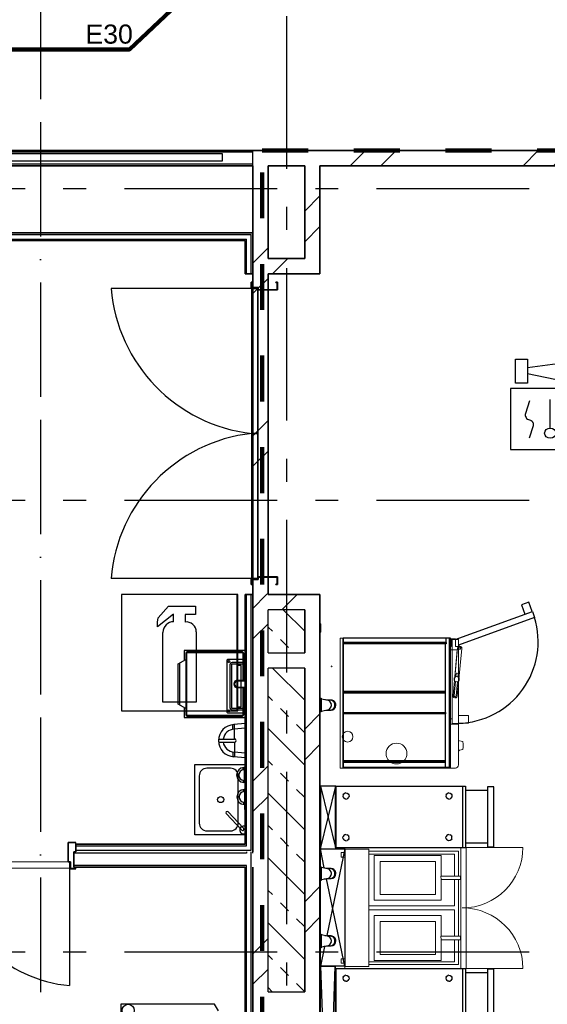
# Model space of a CAD drawing. Header units: millimetres. Extents: x -285236 to 84130, y -470 to 79511.
# Tile 94 of 192: x 4882 to 8336, y 43439 to 49890. Entities that reach past the tile are written whole.
import ezdxf
from ezdxf.enums import TextEntityAlignment as Align

# ---------------------------------------------------------------- set-up
doc = ezdxf.new("R2010")
doc.units = ezdxf.units.MM
for name, pattern in [('Dash 3mm', [600, 300, -300]), ('NLRS_stramien', [1650, 1000, -250, 150, -250]), ('SW_doorsnedelijn', [1950, 750, -150, 0, -150, 750, -150])]:
    doc.linetypes.add(name, pattern=pattern)
doc.layers.add('2D APPARATUUR', color=250, linetype='Continuous', lineweight=9)
doc.layers.add('EL6511--', color=3, linetype='Continuous')
doc.layers.add('XREF', color=254, linetype='Continuous')
doc.styles.add('STABICAD-018', font='ISOCP.SHX', dxfattribs={"height": 180})
doc.styles.get("Standard").update_dxf_attribs({"font": 'arial.ttf'})
pattern_1 = [(45, (-29374, 17038.6), (-565.685, 565.685), []), (45, (-29174, 17038.6), (-565.685, 565.685), [])]

# ---------------------------------------------------------------- blocks, each defined once
blk = doc.blocks.new('16_10_25_dwg_2d_Plan_QF_RATIONAL_8061003-LX - 8061003-LX-10976-Ref_ Level-17660-3D View 1-1948161-Begane grond - BRANDVEILIGHEID - Bereik brandslanghaspels')
at = {"layer": '2D APPARATUUR'}
for p, q in [((549.6, 24.1), (357, 5.9)), ((526, 14.1), (544.6, 15.9)), ((546, 3.5), (527.2, 1.7)), ((576.3, 18.9), (669.4, 27.7)), ((670.5, 15.2), (577.2, 6.4))]:
    blk.add_line(p, q, dxfattribs=at)
at = {"layer": '2D APPARATUUR', "flags": 128}
blk.add_lwpolyline([(569.8, 26), (668.6, 35.4), (369.4, 7.1), (369.4, 58.8), (347.4, 58.8), (347.4, 46.8), (296, 46.8), (296, 18.2), (347.4, 18.2), (347.4, 0.8), (347.4, 18.2), (296, 18.2), (296, 46.8), (347.4, 46.8), (347.4, 58.8), (369.4, 58.8), (369.4, 7.1)], dxfattribs=at)
for points in [[(671.3, 7.5), (359.6, -21.9)], [(364.9, -4.2), (364.9, -11.8), (358.4, -15.5), (351.9, -11.8), (351.9, -4.2), (358.4, -0.5)]]:
    blk.add_lwpolyline(points, close=True, dxfattribs=at)
at = {"layer": '2D APPARATUUR'}
blk.add_circle((561, 11.5), 17, dxfattribs=at)
for centre, radius, start, end in [((358.3, -8), 14, 95.4, 275.4), ((358.3, -8), 14, 141.2292, 275.4), ((526.6, 7.9), 6.25, 95.4, 275.4), ((670, 21.4), 14, 275.4, 95.4), ((670, 21.4), 14, 275.4, 95.4), ((670, 21.4), 6.25, 275.23453, 95.56547)]:
    blk.add_arc(centre, radius, start, end, dxfattribs=at)
blk = doc.blocks.new('16_10_25_dwg_RATIONAL 6 RECHTS 2D-1948162-Begane grond - BRANDVEILIGHEID - Bereik brandslanghaspels')
at = {"layer": '2D APPARATUUR'}
for p, q in [((322.8, -735), (322.8, -715)), ((811.8, -735), (811.8, -715))]:
    blk.add_line(p, q, dxfattribs=at)
at = {"layer": '2D APPARATUUR', "flags": 128}
for points in [[(0, -755), (0, 0), (850, 0), (850, -715), (0, -715)], [(287, -715), (287, -775), (20, -775)], [(112.8, -775.5), (112.8, -776.9), (116.5, -782.3), (120.8, -803.1)], [(181.2, -775.5), (181.2, -776.9), (177.5, -782.3), (173.1, -803.2)], [(294.3, -775), (294.3, -842), (344.3, -842), (344.3, -775)]]:
    blk.add_lwpolyline(points, dxfattribs=at)
blk.add_lwpolyline([(841.8, -775), (841.8, -735), (292.8, -735), (292.8, -775)], close=True, dxfattribs=at)
at = {"layer": '2D APPARATUUR'}
for centre, radius in [((205.5, -49.8), 35), ((94.9, -370), 68.3)]:
    blk.add_circle(centre, radius, dxfattribs=at)
for centre, radius, start, end in [((20, -755), 20, 180, 270), ((122.9, -802.9), 2.04, 187, 263.90581), ((147, -576.9), 229.3, 263.90581, 276.10262), ((171.1, -802.9), 2, 276.10262, 353)]:
    blk.add_arc(centre, radius, start, end, dxfattribs=at)
at = {"layer": 'XREF', "linetype": 'Continuous', "flags": 128}
for points in [[(842, -753.9), (1025.9, -1258.9), (986.5, -1273.2), (805.1, -775)], [(1025.5, -1257.7), (1086.6, -1235.5), (1069.5, -1188.5), (1008.3, -1210.8)]]:
    blk.add_lwpolyline(points, dxfattribs=at)
at = {"layer": 'XREF', "linetype": 'Continuous'}
blk.add_arc((828.7, -761), 536, 181.4967, 287.12331, dxfattribs=at)
at = {"extrusion": (0, 0, -1), "zscale": -1}
blk.add_blockref('16_10_25_dwg_2d_Plan_QF_RATIONAL_8061003-LX - 8061003-LX-10976-Ref_ Level-17660-3D View 1-1948161-Begane grond - BRANDVEILIGHEID - Bereik brandslanghaspels', (-1142.8, -775), dxfattribs=at)
blk = doc.blocks.new('16_10_25_dwg_RATIONAL ONDERSTEL 2D-1948070-Begane grond - BRANDVEILIGHEID - Bereik brandslanghaspels')
at = {"layer": 'XREF', "linetype": 'Continuous', "flags": 128}
for points in [[(0, -670.3), (35, -670.3), (35, 0.4), (0, 0.4)], [(0, 0), (850, 0), (850, -700.3), (0, -700.3)], [(35, -670.3), (43.3, -670.3), (43.3, 0.9), (35, 0.9)], [(43.3, -670.3), (820, -670.3), (820, 0), (43.3, 0)], [(351.7, -670.3), (351.7, 0), (360, 0), (360, -670.3), (490, -670.3), (490, 0), (360, 0), (360, -670.3)], [(490, -670.3), (498.3, -670.3), (498.3, 0), (490, 0)], [(811.7, -673.1), (811.7, 0), (820, 0), (820, -673.1), (847.1, -673.1), (847.1, 0), (820, 0), (820, -673.1)]]:
    blk.add_lwpolyline(points, close=True, dxfattribs=at)
blk = doc.blocks.new('16_10_25_dwg_HENNY PENNY EEG242-1948064-Begane grond - BRANDVEILIGHEID - Bereik brandslanghaspels')
at = {"layer": '2D APPARATUUR', "color": 9}
for p, q in [((31.26, 31.25), (46.89, 31.25)), ((30.26, 22.91), (30.26, 8.33)), ((31.26, 0), (46.89, 0))]:
    blk.add_line(p, q, dxfattribs=at)
at = {"layer": '2D APPARATUUR', "color": 9, "flags": 128}
for points in [[(1.01, 30.75), (1.01, 31.25), (30.85, 31.25), (30.85, 0)], [(1.01, 0.5), (1.01, 30.75), (7.16, 30.75), (7.16, 0.5), (1.01, 0.5), (1.01, 0), (30.85, 0), (32.25, 0)], [(32.25, 0), (32.25, 31.25), (30.85, 31.25)], [(7.16, 30.25), (30.26, 30.25), (30.26, 23.83)], [(7.16, 29.5), (29.26, 29.5), (29.26, 23.83)], [(25.72, 23.83), (30.79, 23.83), (30.79, 22.91), (25.84, 22.91), (25.84, 17.61), (8.55, 17.61), (8.55, 29.14), (25.84, 29.14), (25.84, 23.83), (25.72, 22.91)], [(29.26, 22.91), (29.26, 16.12), (7.16, 16.12)], [(7.16, 15.12), (29.26, 15.12), (29.26, 8.33)], [(25.72, 8.33), (30.79, 8.33), (30.79, 7.41), (25.84, 7.41), (25.84, 2.11), (8.55, 2.11), (8.55, 13.64), (25.84, 13.64), (25.84, 8.33), (25.72, 7.41)], [(30.26, 7.41), (30.26, 1), (7.16, 1)], [(29.26, 7.41), (29.26, 1.75), (7.16, 1.75)]]:
    blk.add_lwpolyline(points, dxfattribs=at)
for points in [[(0, 29.91), (0, 28.74), (1.01, 28.74), (1.01, 29.91)], [(24.34, 19.11), (10.05, 19.11), (10.05, 27.64), (24.34, 27.64)], [(24.34, 3.61), (10.05, 3.61), (10.05, 12.14), (24.34, 12.14)], [(0, 2.51), (0, 1.34), (1.01, 1.34), (1.01, 2.51)]]:
    blk.add_lwpolyline(points, close=True, dxfattribs=at)
at = {"layer": '2D APPARATUUR', "color": 9}
for centre, start, end in [((31.26, 31.25), 270, 0), ((31.26, 0), 360, 90)]:
    blk.add_arc(centre, 15.63, start, end, dxfattribs=at)
blk = doc.blocks.new('VB655IS2')
at = {"color": 0, "linetype": 'Continuous'}
blk.add_lwpolyline([(-1.667, 2.333), (-1.667, 3.909), (-0.89, 3.909), (-0.89, 2.333)], close=True, dxfattribs=at)
blk.add_lwpolyline([(-0.89, 3.371), (2.061, 3.756), (1.543, 2.449), (-0.89, 2.948)], dxfattribs=at)
blk = doc.blocks.new('*U140')
at = {"color": 0, "linetype": 'Continuous'}
for p, q in [((-2, 2), (-2, -2)), ((2, 2), (-2, 2)), ((2, -2), (2, 2)), ((0.605, -0.604), (0.605, 1.267)), ((-2, -2), (2, -2))]:
    blk.add_line(p, q, dxfattribs=at)
blk.add_lwpolyline([(-0.748, 1.188), (-1.011, 0.35, 0.457698), (-0.759, -0.056, -0.462378), (-0.514, -0.46), (-0.78, -1.266)], format="xyb", dxfattribs=at)
blk.add_ellipse((0.605, -0.933), major_axis=(0.367, 0), ratio=0.909091, dxfattribs=at)
at = {"color": 0, "linetype": 'Continuous', "lineweight": 100}
blk.add_blockref('VB655IS2', (0, 0), dxfattribs=at)
at = {"color": 0, "linetype": 'Continuous', "style": 'STABICAD-018'}
for tag, p in [('CODING1', (0.435, 11.731)), ('CODING2', (0.709, 9.271)), ('ARTICLECODE', (2.213, 7.029)), ('FIREPROTECTION_PANEL', (2.213, 4.719)), ('FIREPROTECTION_ZONE', (1.704, 2.423)), ('FIREPROTECTION_HARDWARENUMBER', (13.458, 0.267))]:
    blk.add_attdef(tag, text='', height=1.8, dxfattribs=at).set_placement(p, align=Align.MIDDLE)
blk.add_attdef('TEXT1', (3.529, -3.381), '', height=1.8, dxfattribs=at)

msp = doc.modelspace()

# ---------------------------------------------------------------- hatches: boundary and pattern name
at = {"layer": 'XREF', "lineweight": 9}
h = msp.add_hatch(dxfattribs=at)
h.set_pattern_fill('FP_6', color=256, angle=45, style=0, pattern_type=2)
h.set_pattern_definition(pattern_1)
h.paths.add_polyline_path([(6407.8696, 46123.1539), (6507.8696, 46123.1539), (6507.8696, 49032.6047), (6407.8696, 49032.6047), (6407.8696, 46440.0644)])
h = msp.add_hatch(dxfattribs=at)
h.set_pattern_fill('FP_6', color=256, angle=45, style=0, pattern_type=2)
h.set_pattern_definition(pattern_1)
h.paths.add_polyline_path([(6507.8696, 48932.6047), (19327.7654, 48932.6047), (19327.7654, 49032.6047), (6507.8696, 49032.6047)])
h = msp.add_hatch(dxfattribs=at)
h.set_pattern_fill('FP_6', color=256, angle=45, style=0, pattern_type=2)
h.set_pattern_definition([(45, (-29374, 17038.6), (-565.685, 565.685), []), (45, (-29174, 17038.6), (-565.685, 565.685), [])])
h.paths.add_polyline_path([(6847.8696, 48324.1539), (6847.8696, 48932.6047), (6747.8696, 48932.6047), (6747.8696, 48324.1539)])
h = msp.add_hatch(dxfattribs=at)
h.set_pattern_fill('FP_7', color=256, angle=45, style=0, pattern_type=2)
h.set_pattern_definition(pattern_1)
h.paths.add_polyline_path([(6747.8696, 48224.1539), (6847.8696, 48224.1539), (6847.8696, 48324.1539), (6507.8696, 48324.1539), (6507.8696, 48224.1539), (6557.8748, 48224.1539)])
at = {"layer": 'XREF'}
msp.add_hatch(color=256, dxfattribs=at).paths.add_polyline_path([(6310.4939, 45360.5795), (6310.4939, 46123.1539), (6304.1029, 46122.088), (6304.1029, 45360.5795)])
at = {"layer": 'XREF', "lineweight": 9}
h = msp.add_hatch(dxfattribs=at)
h.set_pattern_fill('FP_6', color=256, angle=45, style=0, pattern_type=2)
h.set_pattern_definition(pattern_1)
h.paths.add_polyline_path([(6507.8696, 36472.6047), (6507.8696, 36522.6047), (6407.8696, 36522.6047), (6407.8696, 36472.6047), (6474.3696, 36472.6047)])
h.paths.add_polyline_path([(6507.8696, 38477.6047), (6507.8696, 46123.1539), (6407.8696, 46123.1539), (6407.8873, 38477.6047)])
h = msp.add_hatch(dxfattribs=at)
h.set_pattern_fill('FP_6', color=256, angle=45, style=0, pattern_type=2)
h.set_pattern_definition(pattern_1)
h.paths.add_polyline_path([(6747.8696, 46023.1539), (6847.8696, 46023.1539), (6847.8696, 46123.1539), (6507.8696, 46123.1539), (6507.8696, 46023.1539), (6557.8748, 46023.1539)])
h = msp.add_hatch(dxfattribs=at)
h.set_pattern_fill('FP_226', color=256, angle=45, style=0, pattern_type=2)
h.set_pattern_definition([(135, (6747.87, 45882.38), (-212.13, -212.13), []), (135, (6747.87, 46094.5), (-212.13, -212.13), [75, -75])])
h.paths.add_polyline_path([(6507.8696, 45741.6057), (6747.8696, 45741.6057), (6747.8696, 46023.1539), (6507.8696, 46023.1539), (6507.8696, 45953.6175)])
h = msp.add_hatch(dxfattribs=at)
h.set_pattern_fill('FP_7', color=256, angle=45, style=0, pattern_type=2)
h.set_pattern_definition(pattern_1)
h.paths.add_polyline_path([(6847.8696, 38614.6047), (6847.8696, 46023.1539), (6747.8696, 46023.1539), (6747.8696, 38614.6047)])
h = msp.add_hatch(dxfattribs=at)
h.set_pattern_fill('FP_225', color=256, angle=45, style=0, pattern_type=2)
h.set_pattern_definition([(135, (6747.87, 44581.33), (-212.13, -212.13), []), (135, (6747.87, 44793.46), (-212.13, -212.13), [75, -75])])
h.paths.add_polyline_path([(6507.8696, 43521.0535), (6747.8696, 43521.383), (6747.8696, 45641.6057), (6507.8696, 45641.6057), (6507.8696, 44007.8299)])

# ---------------------------------------------------------------- linework, layer by layer
at = {"layer": 'EL6511--', "linetype": 'Continuous', "lineweight": 100}
msp.add_lwpolyline([(24669.8696, 55623.864), (18544.1154, 55623.864), (18544.1154, 50353.0313), (6297.3596, 50353.0313), (5601.16, 49695.1869), (-3912.7375, 49695.1869), (-3912.7375, 39290.622), (-16151.1579, 39290.622), (-16151.1579, 20422.266), (-16572.1304, 20422.266)], dxfattribs=at)
at = {"layer": 'XREF', "linetype": 'SW_doorsnedelijn'}
msp.add_line((5018.9134, 78470.2365), (5018.9134, 9889.9349), dxfattribs=at)
at = {"layer": 'XREF', "linetype": 'NLRS_stramien'}
for p, q in [((6627.8696, 77962.7572), (6627.8696, 8370.0218)), ((-47232.6128, 48782.6047), (64223.889, 48782.6047)), ((-47232.6128, 46742.6047), (64223.889, 46742.6047)), ((-47232.6128, 43782.6047), (64223.889, 43782.6047))]:
    msp.add_line(p, q, dxfattribs=at)
at = {"layer": 'XREF', "lineweight": 35}
for p, q in [((19427.7654, 49032.6047), (2677.8696, 49032.6047)), ((-1542.1304, 48932.6047), (6407.8696, 48932.6047)), ((6407.8696, 48932.6047), (6407.8696, 46123.1539)), ((6507.8696, 48324.1539), (6507.8696, 48932.6047)), ((6507.8696, 48932.6047), (6747.8696, 48932.6047)), ((6747.8696, 48932.6047), (6747.8696, 48324.1539)), ((6847.8696, 48224.1539), (6847.8696, 48932.6047)), ((6847.8696, 48932.6047), (9807.8696, 48932.6047)), ((6407.8696, 48492.6047), (2412.0383, 48492.6047)), ((6407.8696, 48224.1539), (6407.8696, 48492.6047)), ((2362.0383, 48442.6047), (6357.8696, 48442.6047)), ((6357.8696, 48442.6047), (6357.8696, 48224.1539)), ((6747.8696, 48324.1539), (6507.8696, 48324.1539)), ((6357.8696, 48224.1539), (6407.8696, 48224.1539)), ((6507.8696, 46123.1539), (6507.8696, 48224.1539)), ((6507.8696, 48224.1539), (6847.8696, 48224.1539)), ((6407.8696, 48169.1539), (6396.3696, 48169.1539)), ((6396.3696, 48169.1539), (6396.3696, 48134.1539)), ((6396.3696, 48134.1539), (6441.3696, 48134.1539)), ((6397.8696, 48135.6539), (6397.8696, 48167.6539)), ((6397.8696, 48167.6539), (6407.8696, 48167.6539)), ((6442.8696, 48135.6539), (6397.8696, 48135.6539)), ((6401.3696, 48129.1539), (6401.3696, 47179.1539)), ((6441.3696, 48129.1539), (6401.3696, 48129.1539)), ((6407.8696, 48167.6539), (6407.8696, 48169.1539)), ((6441.3696, 48134.1539), (6441.3696, 48119.1539)), ((6441.3696, 47179.1539), (6441.3696, 48129.1539)), ((6442.8696, 48120.6539), (6442.8696, 48135.6539)), ((6557.8696, 48169.1539), (6557.8696, 48167.6539)), ((6569.3696, 48169.1539), (6557.8696, 48169.1539)), ((6557.8696, 48167.6539), (6567.8696, 48167.6539)), ((6567.8696, 48167.6539), (6567.8696, 48120.6539)), ((6569.3696, 48119.1539), (6569.3696, 48169.1539)), ((6441.3696, 48119.1539), (6569.3696, 48119.1539)), ((6567.8696, 48120.6539), (6442.8696, 48120.6539)), ((6401.3696, 47179.1539), (6441.3696, 47179.1539)), ((6401.3696, 47179.1539), (6401.3696, 46229.1539)), ((6441.3696, 47179.1539), (6401.3696, 47179.1539)), ((6441.3696, 46229.1539), (6441.3696, 47179.1539)), ((6441.3696, 46224.1539), (6396.3696, 46224.1539)), ((6396.3696, 46224.1539), (6396.3696, 46189.1539)), ((6397.8696, 46190.6539), (6397.8696, 46222.6539)), ((6397.8696, 46222.6539), (6442.8696, 46222.6539)), ((6407.8696, 46190.6539), (6397.8696, 46190.6539)), ((6401.3696, 46229.1539), (6441.3696, 46229.1539)), ((6407.8696, 46189.1539), (6407.8696, 46190.6539)), ((6569.3696, 46239.1539), (6441.3696, 46239.1539)), ((6441.3696, 46239.1539), (6441.3696, 46224.1539)), ((6442.8696, 46222.6539), (6442.8696, 46237.6539)), ((6442.8696, 46237.6539), (6567.8696, 46237.6539)), ((6557.8696, 46190.6539), (6557.8696, 46189.1539)), ((6567.8696, 46190.6539), (6557.8696, 46190.6539)), ((6567.8696, 46237.6539), (6567.8696, 46190.6539)), ((6569.3696, 46189.1539), (6569.3696, 46239.1539)), ((6396.3696, 46189.1539), (6407.8696, 46189.1539)), ((6557.8696, 46189.1539), (6569.3696, 46189.1539)), ((6357.8696, 46123.1539), (6357.8696, 44487.9612)), ((6407.8696, 46123.1539), (6357.8696, 46123.1539)), ((6407.8696, 46123.1539), (6407.8696, 44437.9612)), ((6847.8696, 46123.1539), (6507.8696, 46123.1539)), ((6847.8696, 38514.6047), (6847.8696, 46123.1539)), ((6357.8696, 44487.9612), (5248.8696, 44487.9612)), ((5248.8696, 44487.9612), (5248.8696, 44437.9612)), ((5248.8696, 44437.9612), (5236.3696, 44437.9612)), ((5236.3696, 44437.9612), (5236.3696, 44337.9612)), ((5236.3696, 44337.9612), (6357.8696, 44337.9612)), ((6357.8696, 44337.9612), (6357.8696, 38487.9612)), ((6407.8696, 38477.6047), (6407.8696, 44337.9612))]:
    msp.add_line(p, q, dxfattribs=at)
at = {"layer": 'XREF', "lineweight": 25}
for p, q in [((6407.8696, 48932.6047), (6407.8696, 49032.6047)), ((6407.8696, 49022.6047), (2743.701, 49022.6047)), ((6407.8696, 48942.6047), (2743.701, 48942.6047)), ((2372.0383, 48452.6047), (6367.8696, 48452.6047)), ((2402.0383, 48482.6047), (6397.8696, 48482.6047)), ((6367.8696, 48224.1539), (6367.8696, 48452.6047)), ((6397.8696, 48224.1539), (6397.8696, 48482.6047)), ((6367.8696, 44477.9612), (6367.8696, 46123.1539)), ((6397.8696, 44447.9612), (6397.8696, 46123.1539)), ((6507.8696, 45741.6057), (6507.8696, 46023.1539)), ((6747.8696, 46023.1539), (6507.8696, 46023.1539)), ((6747.8696, 46023.1539), (6747.8696, 45741.6057)), ((6747.8696, 45741.6057), (6747.8696, 46023.1539)), ((6507.8696, 45741.6057), (6747.8696, 45741.6057)), ((6507.8696, 43521.0535), (6507.8696, 45641.6057)), ((6747.8696, 45641.6057), (6507.8696, 45641.6057)), ((6747.8696, 45641.6057), (6747.8696, 43521.0535)), ((6747.8696, 43521.0535), (6747.8696, 45641.6057)), ((5248.8696, 44477.9612), (6367.8696, 44477.9612)), ((6367.8696, 44427.9612), (5236.3696, 44427.9612)), ((5248.8696, 44447.9612), (6397.8696, 44447.9612)), ((6367.8696, 44437.9612), (6367.8696, 44427.9612)), ((6397.8696, 38487.9612), (6397.8696, 44437.9612)), ((6407.8696, 44427.9612), (6407.8696, 44437.9612)), ((6367.8696, 44347.9612), (5236.3696, 44347.9612)), ((6367.8696, 38487.9612), (6367.8696, 44347.9612)), ((6507.8696, 43521.0535), (6747.8696, 43521.0535))]:
    msp.add_line(p, q, dxfattribs=at)
at = {"layer": 'XREF', "linetype": 'Dash 3mm', "lineweight": 100}
for p, q in [((6470.0011, 32988.6047), (6470.0011, 49032.6047)), ((6470.0011, 49032.6047), (19027.8696, 49032.6047))]:
    msp.add_line(p, q, dxfattribs=at)
at = {"layer": 'XREF'}
for p, q in [((3007.8696, 49012.6045), (6207.8696, 49012.6045)), ((6207.8696, 49012.6048), (6207.8696, 48962.6047)), ((6207.8696, 48962.6047), (3007.8696, 48962.6047)), ((6401.3696, 48129.1539), (5481.4324, 48129.1539)), ((6401.3696, 46229.1539), (5481.4324, 46229.1539)), ((6310.4939, 46123.1539), (5547.8696, 46123.1539)), ((5547.8696, 46123.1539), (5547.8696, 45360.5795)), ((6310.4939, 45360.5795), (6310.4939, 46123.1539)), ((5789.2471, 45971.1348), (5856.2073, 46047.3825)), ((5856.2073, 46047.3825), (6032.707, 46047.3825)), ((6032.707, 46047.3825), (6032.707, 45991.551)), ((5890.0748, 45994.4173), (5783.6974, 45912.6638)), ((5783.6974, 45941.3751), (5789.2471, 45971.1348)), ((5783.6974, 45912.6638), (5783.6974, 45941.3751)), ((5890.0748, 45945.441), (5890.0748, 45994.4173)), ((6032.707, 45991.551), (5964.9115, 45991.551)), ((5964.9115, 45991.551), (5964.9115, 45943.3338)), ((5819.9714, 45417.763), (5819.9714, 45875.3376)), ((6038.3275, 45878.0233), (6038.3275, 45417.763)), ((6338.9616, 45747.1181), (5978.9616, 45747.1181)), ((6338.9616, 45747.1181), (5978.9616, 45747.1181)), ((6338.9616, 45742.1181), (5978.9616, 45742.1181)), ((6338.9616, 45742.1181), (5978.9616, 45742.1181)), ((5928.9616, 45675.4616), (5928.9616, 45398.7747)), ((5928.9616, 45675.4616), (5928.9616, 45398.7747)), ((5968.9616, 45737.1181), (5968.9616, 45337.1181)), ((5968.9616, 45737.1181), (5968.9616, 45337.1181)), ((5973.9616, 45737.1181), (5973.9616, 45337.1181)), ((5973.9616, 45737.1181), (5973.9616, 45337.1181)), ((6237.8696, 45693.0788), (6237.8696, 45353.0788)), ((6357.8696, 45698.0788), (6242.8696, 45698.0788)), ((6357.8696, 45678.0788), (6272.8696, 45678.0788)), ((6348.9616, 45557.1181), (6348.9616, 45737.1181)), ((6348.9616, 45557.1181), (6348.9616, 45737.1181)), ((6257.8696, 45663.0788), (6257.8696, 45383.0788)), ((6267.8696, 45663.0788), (6267.8696, 45383.0788)), ((6357.8696, 45668.0788), (6272.8696, 45668.0788)), ((6308.9616, 45557.1181), (6357.8696, 45557.1181)), ((6308.9616, 45557.1181), (6357.8696, 45557.1181)), ((6308.9616, 45517.1181), (6357.8696, 45517.1181)), ((6308.9616, 45517.1181), (6357.8696, 45517.1181)), ((6348.9616, 45337.1181), (6348.9616, 45517.1181)), ((6348.9616, 45337.1181), (6348.9616, 45517.1181)), ((6038.3275, 45417.763), (5819.9714, 45417.763)), ((6847.8697, 45443.4518), (6855.8697, 45443.4518)), ((6855.8697, 45443.4518), (6855.8697, 45354.4518)), ((6855.8697, 45438.4518), (6855.8697, 45359.4518)), ((6896.3323, 45430.9001), (6855.8697, 45438.4518)), ((6878.7227, 45435.7483), (6916.9381, 45431.2274)), ((6920.3988, 45431.4518), (6891.34, 45431.4518)), ((5547.8696, 45360.5795), (6310.4939, 45360.5795)), ((6272.8696, 45378.0788), (6357.8696, 45378.0788)), ((6272.8696, 45368.0788), (6357.8696, 45368.0788)), ((6855.8697, 45354.4518), (6847.8697, 45354.4518)), ((6855.8697, 45359.4518), (6896.3323, 45367.0034)), ((6916.9381, 45366.6761), (6874.9774, 45361.7122)), ((6891.34, 45366.4518), (6920.3988, 45366.4518)), ((5978.9616, 45332.1181), (6338.9616, 45332.1181)), ((5978.9616, 45332.1181), (6338.9616, 45332.1181)), ((5978.9616, 45327.1181), (6338.9616, 45327.1181)), ((5978.9616, 45327.1181), (6338.9616, 45327.1181)), ((6242.8696, 45348.0788), (6357.8696, 45348.0788)), ((6277.0906, 45240.4853), (6277.0906, 45270.7611)), ((6357.8696, 45277.8056), (6284.2469, 45271.3263)), ((6357.8696, 45247.717), (6285.6017, 45241.3569)), ((6276.9428, 45091.9059), (6276.9428, 45061.6301)), ((6357.8696, 45054.405), (6284.0377, 45061.0507)), ((6357.8696, 45084.4989), (6285.4521, 45091.0174)), ((6027.8696, 45010.0697), (6357.8696, 45010.0697)), ((6262.8696, 44985.0697), (6107.8696, 44985.0697)), ((6345.6728, 44974.8215), (6345.6728, 44988.9209)), ((6357.8696, 44990.0465), (6349.0054, 44989.1841)), ((6357.8696, 44976.0296), (6349.6363, 44975.2275)), ((6351.2679, 44989.3832), (6351.2679, 44891.0559)), ((6057.8696, 44935.0697), (6057.8696, 44625.0697)), ((6312.8696, 44625.0697), (6312.8696, 44935.0697)), ((6345.6039, 44905.6287), (6345.6039, 44891.5293)), ((6357.8696, 44904.3893), (6349.5667, 44905.2149)), ((6347.561, 44832.0755), (6347.561, 44846.1748)), ((6357.8696, 44890.3696), (6348.908, 44891.2595)), ((6357.8696, 44847.1168), (6350.8936, 44846.438)), ((6353.1561, 44846.6371), (6353.1561, 44770.66)), ((6850.1127, 44866.8727), (6951.3696, 44456.5242)), ((6944.3696, 44866.8727), (7799.4682, 44866.8727)), ((6951.3696, 44866.8727), (6951.3696, 44466.8727)), ((7779.9091, 44866.8727), (7779.9091, 44466.8727)), ((7943.9689, 44838.3727), (7802.9682, 44838.3727)), ((6357.8696, 44833.0995), (6351.5246, 44832.4814)), ((6999.392, 44811.0264), (6997.8696, 44803.3727)), ((6997.8696, 44803.3727), (6999.392, 44795.719)), ((6999.392, 44811.0264), (7003.7275, 44817.5148)), ((6999.392, 44795.719), (7003.7275, 44789.2306)), ((7003.7275, 44817.5148), (7010.216, 44821.8503)), ((7010.216, 44784.8951), (7003.7275, 44789.2306)), ((7017.8696, 44823.3727), (7010.216, 44821.8503)), ((7017.8696, 44783.3727), (7010.216, 44784.8951)), ((7017.8696, 44823.3727), (7025.5233, 44821.8503)), ((7017.8696, 44783.3727), (7025.5233, 44784.8951)), ((7025.5233, 44821.8503), (7032.0118, 44817.5148)), ((7032.0118, 44789.2306), (7025.5233, 44784.8951)), ((7032.0118, 44817.5148), (7036.3472, 44811.0264)), ((7032.0118, 44789.2306), (7036.3472, 44795.719)), ((7036.3472, 44811.0264), (7037.8696, 44803.3727)), ((7037.8696, 44803.3727), (7036.3472, 44795.719)), ((7673.392, 44811.0264), (7671.8696, 44803.3727)), ((7671.8696, 44803.3727), (7673.392, 44795.719)), ((7673.392, 44811.0264), (7677.7275, 44817.5148)), ((7673.392, 44795.719), (7677.7275, 44789.2306)), ((7677.7275, 44817.5148), (7684.216, 44821.8503)), ((7684.216, 44784.8951), (7677.7275, 44789.2306)), ((7691.8696, 44823.3727), (7684.216, 44821.8503)), ((7691.8696, 44783.3727), (7684.216, 44784.8951)), ((7691.8696, 44823.3727), (7699.5233, 44821.8503)), ((7691.8696, 44783.3727), (7699.5233, 44784.8951)), ((7699.5233, 44821.8503), (7706.0118, 44817.5148)), ((7706.0118, 44789.2306), (7699.5233, 44784.8951)), ((7706.0118, 44817.5148), (7710.3472, 44811.0264)), ((7706.0118, 44789.2306), (7710.3472, 44795.719)), ((7710.3472, 44811.0264), (7711.8697, 44803.3727)), ((7711.8697, 44803.3727), (7710.3472, 44795.719)), ((6347.4921, 44762.8826), (6347.4921, 44748.7832)), ((6352.8697, 44748.3075), (6350.7962, 44748.5134)), ((6352.8697, 44762.3281), (6351.4549, 44762.4688)), ((6234.2274, 44688.0228), (6335.8537, 44580.4133)), ((6348.2132, 44592.0856), (6246.5869, 44699.6951)), ((6107.8696, 44575.0697), (6262.8696, 44575.0697)), ((6997.8696, 44530.3727), (6999.392, 44538.0264)), ((6999.392, 44522.719), (6997.8696, 44530.3727)), ((7003.7275, 44544.5148), (6999.392, 44538.0264)), ((6999.392, 44522.719), (7003.7275, 44516.2306)), ((7010.216, 44548.8503), (7003.7275, 44544.5148)), ((7010.216, 44511.8951), (7003.7275, 44516.2306)), ((7017.8696, 44550.3727), (7010.216, 44548.8503)), ((7017.8696, 44550.3727), (7025.5233, 44548.8503)), ((7032.0118, 44544.5148), (7025.5233, 44548.8503)), ((7032.0118, 44516.2306), (7025.5233, 44511.8951)), ((7032.0118, 44544.5148), (7036.3472, 44538.0264)), ((7036.3472, 44522.719), (7032.0118, 44516.2306)), ((7037.8696, 44530.3727), (7036.3472, 44538.0264)), ((7036.3472, 44522.719), (7037.8696, 44530.3727)), ((7671.8696, 44530.3727), (7673.392, 44538.0264)), ((7673.392, 44522.719), (7671.8696, 44530.3727)), ((7677.7275, 44544.5148), (7673.392, 44538.0264)), ((7673.392, 44522.719), (7677.7275, 44516.2306)), ((7684.216, 44548.8503), (7677.7275, 44544.5148)), ((7684.216, 44511.8951), (7677.7275, 44516.2306)), ((7691.8696, 44550.3727), (7684.216, 44548.8503)), ((7691.8696, 44550.3727), (7699.5233, 44548.8503)), ((7706.0118, 44544.5148), (7699.5233, 44548.8503)), ((7706.0118, 44516.2306), (7699.5233, 44511.8951)), ((7706.0118, 44544.5148), (7710.3472, 44538.0264)), ((7710.3472, 44522.719), (7706.0118, 44516.2306)), ((7711.8697, 44530.3727), (7710.3472, 44538.0264)), ((7710.3472, 44522.719), (7711.8697, 44530.3727)), ((5248.8696, 44499.4612), (5198.8696, 44499.4612)), ((5198.8696, 44499.4612), (5198.8696, 44371.4612)), ((5200.3696, 44372.9612), (5200.3696, 44497.9612)), ((5200.3696, 44497.9612), (5247.3696, 44497.9612)), ((5247.3696, 44497.9612), (5247.3696, 44487.9612)), ((5247.3696, 44487.9612), (5248.8696, 44487.9612)), ((5248.8696, 44487.9612), (5248.8696, 44499.4612)), ((6850.1127, 44339.6734), (6850.1127, 44456.5242)), ((7011.1086, 44456.5242), (6891.9907, 43888.9139)), ((7017.8696, 44510.3727), (7010.216, 44511.8951)), ((7017.8696, 44510.3727), (7025.5233, 44511.8951)), ((7691.8696, 44510.3727), (7684.216, 44511.8951)), ((7699.5233, 44511.8951), (7691.8696, 44510.3727)), ((7943.9689, 44495.3727), (7802.9682, 44495.3727)), ((5198.8696, 44371.4612), (5213.8696, 44371.4612)), ((5215.3696, 44372.9612), (5200.3696, 44372.9612)), ((5208.8696, 44331.4612), (5208.8696, 43560.9846)), ((5213.8696, 44371.4612), (5213.8696, 44326.4612)), ((5213.8696, 44326.4612), (5248.8696, 44326.4612)), ((5215.3696, 44327.9612), (5215.3696, 44372.9612)), ((5247.3696, 44327.9612), (5215.3696, 44327.9612)), ((5248.8696, 44337.9612), (5247.3696, 44337.9612)), ((5247.3696, 44337.9612), (5247.3696, 44327.9612)), ((5248.8696, 44326.4612), (5248.8696, 44337.9612)), ((6847.8697, 44339.6734), (6855.8697, 44339.6734)), ((6855.8697, 44339.6734), (6855.8697, 44250.6734)), ((6855.8697, 44334.6734), (6855.8697, 44255.6734)), ((6896.3323, 44327.1218), (6855.8697, 44334.6734)), ((6878.7227, 44331.9699), (6916.9381, 44327.4491)), ((6920.3988, 44327.6734), (6891.34, 44327.6734)), ((6855.8697, 44255.6734), (6896.3323, 44263.2251)), ((6916.9381, 44262.8978), (6874.9774, 44257.9338)), ((7011.1086, 43689.3606), (6891.3381, 44260.0805)), ((6891.34, 44262.6734), (6920.3988, 44262.6734)), ((6855.8697, 44250.6734), (6847.8697, 44250.6734)), ((6850.1127, 43898.187), (6850.1127, 44250.6734)), ((6847.8697, 43898.187), (6855.8697, 43898.187)), ((6855.8697, 43898.187), (6855.8697, 43809.187)), ((6855.8697, 43893.187), (6855.8697, 43814.187)), ((6896.3323, 43885.6353), (6855.8697, 43893.187)), ((6878.7227, 43890.4835), (6916.9381, 43885.9626)), ((6920.3988, 43886.187), (6891.34, 43886.187)), ((6855.8697, 43809.187), (6847.8697, 43809.187)), ((6855.8697, 43814.187), (6896.3323, 43821.7386)), ((6916.9381, 43821.4113), (6874.9774, 43816.4474)), ((6891.34, 43821.187), (6920.3988, 43821.187)), ((6850.1127, 41023.1227), (6947.8696, 43689.3606)), ((6944.3696, 43673.1227), (7799.4682, 43673.1227)), ((6951.3696, 43673.1227), (6951.3696, 43273.1227)), ((6999.392, 43617.2764), (6997.8696, 43609.6227)), ((6997.8696, 43609.6227), (6999.392, 43601.969)), ((6999.392, 43617.2764), (7003.7275, 43623.7648)), ((7003.7275, 43623.7648), (7010.216, 43628.1003)), ((7017.8696, 43629.6227), (7010.216, 43628.1003)), ((7017.8696, 43629.6227), (7025.5233, 43628.1003)), ((7025.5233, 43628.1003), (7032.0118, 43623.7648)), ((7032.0118, 43623.7648), (7036.3472, 43617.2764)), ((7036.3472, 43617.2764), (7037.8696, 43609.6227)), ((7037.8696, 43609.6227), (7036.3472, 43601.969)), ((7673.392, 43617.2764), (7671.8696, 43609.6227)), ((7671.8696, 43609.6227), (7673.392, 43601.969)), ((7673.392, 43617.2764), (7677.7275, 43623.7648)), ((7677.7275, 43623.7648), (7684.216, 43628.1003)), ((7691.8696, 43629.6227), (7684.216, 43628.1003)), ((7691.8696, 43629.6227), (7699.5233, 43628.1003)), ((7699.5233, 43628.1003), (7706.0118, 43623.7648)), ((7706.0118, 43623.7648), (7710.3472, 43617.2764)), ((7710.3472, 43617.2764), (7711.8697, 43609.6227)), ((7711.8697, 43609.6227), (7710.3472, 43601.969)), ((7779.9091, 43673.1227), (7779.9091, 43273.1227)), ((7943.9689, 43644.6227), (7802.9682, 43644.6227)), ((6999.392, 43601.969), (7003.7275, 43595.4806)), ((7010.216, 43591.1451), (7003.7275, 43595.4806)), ((7017.8696, 43589.6227), (7010.216, 43591.1451)), ((7017.8696, 43589.6227), (7025.5233, 43591.1451)), ((7032.0118, 43595.4806), (7025.5233, 43591.1451)), ((7032.0118, 43595.4806), (7036.3472, 43601.969)), ((7673.392, 43601.969), (7677.7275, 43595.4806)), ((7684.216, 43591.1451), (7677.7275, 43595.4806)), ((7691.8696, 43589.6227), (7684.216, 43591.1451)), ((7691.8696, 43589.6227), (7699.5233, 43591.1451)), ((7706.0118, 43595.4806), (7699.5233, 43591.1451)), ((7706.0118, 43595.4806), (7710.3472, 43601.969))]:
    msp.add_line(p, q, dxfattribs=at)
at = {"layer": 'XREF', "lineweight": 13}
for p, q in [((6304.1029, 46123.1539), (5547.8696, 46123.1539)), ((5547.8696, 46123.1539), (5547.8696, 45360.5795)), ((6304.1029, 45360.5795), (6304.1029, 46123.1539)), ((5547.8696, 45360.5795), (6304.1029, 45360.5795))]:
    msp.add_line(p, q, dxfattribs=at)
at = {"layer": 'XREF', "lineweight": 18}
for p, q in [((6847.8697, 45930.9177), (6852.8697, 45930.9177)), ((6847.8697, 45875.9177), (6852.8697, 45875.9177)), ((6852.8697, 45930.9177), (6852.8697, 45875.9177)), ((6352.8697, 44715.66), (6352.8697, 44770.66)), ((6357.8696, 44770.66), (6352.8697, 44770.66)), ((6847.8697, 44809.6672), (6852.8697, 44809.6672)), ((6852.8697, 44809.6672), (6852.8697, 44754.6672)), ((6357.8696, 44715.66), (6352.8697, 44715.66)), ((6847.8697, 44754.6672), (6852.8697, 44754.6672))]:
    msp.add_line(p, q, dxfattribs=at)
at = {"layer": 'XREF', "lineweight": 9}
for p, q in [((5208.8696, 44371.4612), (4408.8696, 44371.4612)), ((4408.8696, 44331.4612), (5208.8696, 44331.4612)), ((5208.8696, 44331.4612), (5208.8696, 44371.4612))]:
    msp.add_line(p, q, dxfattribs=at)
at = {"layer": 'XREF', "flags": 128}
for points in [[(6357.8696, 45757.1181), (5958.9616, 45757.1181), (5958.9616, 45691.704)], [(6357.8696, 45757.1181), (5958.9616, 45757.1181), (5958.9616, 45691.704)], [(5968.9616, 45377.1181), (5918.9616, 45404.1889), (5918.9616, 45670.0474), (5968.9616, 45697.1181)], [(5968.9616, 45377.1181), (5918.9616, 45404.1889), (5918.9616, 45670.0474), (5968.9616, 45697.1181)], [(6308.9616, 45562.1181), (6343.9616, 45562.1181), (6343.9616, 45737.1181)], [(6308.9616, 45562.1181), (6343.9616, 45562.1181), (6343.9616, 45737.1181)], [(6343.9616, 45337.1181), (6343.9616, 45512.1181), (6308.9616, 45512.1181)], [(6343.9616, 45337.1181), (6343.9616, 45512.1181), (6308.9616, 45512.1181)], [(5958.9616, 45382.5323), (5958.9616, 45317.1181), (6357.8696, 45317.1181)], [(5958.9616, 45382.5323), (5958.9616, 45317.1181), (6357.8696, 45317.1181)], [(6184.2362, 45176.2879), (6289.01, 45176.2879), (6289.01, 45271.7539)], [(6184.2163, 45156.2879), (6288.9901, 45156.2879), (6288.9901, 45060.6135)], [(6357.8696, 44550.0697), (6027.8696, 44550.0697), (6027.8696, 45010.0697)], [(6876.1886, 44332.2697), (6850.1127, 44456.5242), (6951.3696, 44866.8727), (6850.1127, 44866.8727), (6850.1127, 44809.6672)], [(6850.1127, 44754.6672), (6850.1127, 44456.5242), (6951.3696, 44456.5242), (6951.3696, 44866.8727)], [(6947.8696, 44866.8727), (6947.8696, 44466.8727), (7802.9682, 44466.8727), (7802.9682, 44866.8727)], [(6850.1127, 44456.5242), (7011.1086, 44456.5242), (7011.1086, 43689.3606), (6850.1127, 43689.3606), (6850.1127, 43809.187)], [(6876.8289, 43816.6665), (6850.1127, 43689.3606), (6947.8696, 43689.3606), (6947.8696, 41023.1227), (6850.1127, 41023.1227), (6850.1127, 41394.5722)], [(6850.1127, 42794.326), (6850.1127, 43689.3606), (6947.8696, 41023.1227)], [(6947.8696, 43673.1227), (6947.8696, 43273.1227), (7802.9682, 43273.1227), (7802.9682, 43673.1227)], [(6183.5376, 43396.2494), (6158.1342, 43440.2494), (5545.0757, 43440.2494), (5545.0757, 42971.2494), (6158.1342, 42971.2494), (6183.5376, 43015.2494)]]:
    msp.add_lwpolyline(points, dxfattribs=at)
for points in [[(6255.2986, 45685.1498), (6253.0486, 45689.047), (6248.5486, 45689.047), (6246.2986, 45685.1498), (6248.5486, 45681.2527), (6253.0486, 45681.2527)], [(6302.8696, 45388.0788), (6332.8696, 45388.0788), (6332.8696, 45658.0788), (6302.8696, 45658.0788)], [(6925.0367, 45651.8891), (6923.0367, 45651.8891), (6923.0367, 45653.8891), (6925.0367, 45653.8891), (6925.0367, 45651.8891), (6925.0367, 45653.8891), (6923.0367, 45653.8891), (6923.0367, 45651.8891)], [(6255.2986, 45361.0077), (6253.0486, 45357.1106), (6248.5486, 45357.1106), (6246.2986, 45361.0077), (6248.5486, 45364.9048), (6253.0486, 45364.9048)], [(7943.9689, 44863.3727), (7943.9689, 44470.3727), (7985.6048, 44470.3727), (7985.6048, 44863.3727)], [(7943.9689, 43669.6227), (7943.9689, 43276.6227), (7985.6048, 43276.6227), (7985.6048, 43669.6227)]]:
    msp.add_lwpolyline(points, close=True, dxfattribs=at)
at = {"layer": 'XREF'}
for centre, radius in [((6250.7986, 45685.1498), 6), ((6250.7986, 45361.0077), 6), ((6197.8696, 44780.0697), 20)]:
    msp.add_circle(centre, radius, dxfattribs=at)
at = {"layer": 'XREF', "linetype": 'Continuous'}
msp.add_circle((5592.3015, 43398.5519), 40.2246, dxfattribs=at)
at = {"layer": 'XREF'}
for centre, radius, start, end in [((6517.0681, 48211.6041), 1038.9126, 184.55189086, 263.6059948), ((6517.0681, 46146.7038), 1038.9126, 96.3940052, 175.44810914), ((5890.0748, 45875.3376), 70.1034, 90, 180), ((5972.5696, 45878.0233), 65.7579, 0, 96.68782412), ((5978.9616, 45737.1181), 10, 90, 180), ((5978.9616, 45737.1181), 10, 90, 180), ((5978.9616, 45737.1181), 5, 90, 180), ((5978.9616, 45737.1181), 5, 90, 180), ((6338.9616, 45737.1181), 10, 0, 90), ((6338.9616, 45737.1181), 10, 0, 90), ((6338.9616, 45737.1181), 5, 0, 90), ((6338.9616, 45737.1181), 5, 0, 90), ((6242.8696, 45693.0788), 5, 90, 180), ((6272.8696, 45663.0788), 15, 90, 180), ((6272.8696, 45663.0788), 5, 90, 180), ((6308.9616, 45537.1181), 25, 90, 270), ((6308.9616, 45537.1181), 25, 90, 270), ((6308.9616, 45537.1181), 20, 90, 270), ((6308.9616, 45537.1181), 20, 90, 270), ((6890.3697, 45398.9518), 32.5, 280.57164346, 79.42835654), ((6913.126, 45398.9518), 32.5, 76.66264887, 83.26387361), ((6913.126, 45398.9518), 32.5, 61.07357638, 75.63745226), ((6913.126, 45398.9518), 32.5, 45.61646616, 60.70057907), ((6913.126, 45398.9518), 32.5, 30.15165477, 45.34388965), ((6242.8696, 45353.0788), 5, 180, 270), ((6272.8696, 45383.0788), 15, 180, 270), ((6272.8696, 45383.0788), 5, 180, 270), ((6913.126, 45398.9518), 32.5, 276.73612639, 283.33735113), ((6913.126, 45398.9518), 32.5, 284.36254774, 298.92642362), ((6913.126, 45398.9518), 32.5, 299.29942093, 314.38353384), ((6913.126, 45398.9518), 32.5, 314.65611035, 329.84834523), ((6913.126, 45398.9518), 32.5, 15.04329209, 27.75462454), ((6913.126, 45398.9518), 32.5, 332.24537546, 344.95670791), ((6913.126, 45398.9518), 32.5, 346.12268773, 13.87731227), ((5978.9616, 45337.1181), 10, 180, 270), ((5978.9616, 45337.1181), 10, 180, 270), ((5978.9616, 45337.1181), 5, 180, 270), ((5978.9616, 45337.1181), 5, 180, 270), ((6338.9616, 45337.1181), 10, 270, 0), ((6338.9616, 45337.1181), 5, 270, 0), ((6338.9616, 45337.1181), 10, 270, 0), ((6338.9616, 45337.1181), 5, 270, 0), ((6289.0001, 45166.1837), 105.25, 92.5884274, 267.29757073), ((6289.0001, 45166.1837), 75.25, 92.5884274, 172.30635148), ((6289.0001, 45166.1837), 10, 269.94299907, 89.94299907), ((6289.0001, 45166.1837), 75.25, 187.57964665, 267.29757073), ((6107.8696, 44935.0697), 50, 90, 180), ((6262.8696, 44935.0697), 50, 0, 90), ((6351.219, 44940.2196), 49.0146, 92.5884274, 267.29757073), ((6351.219, 44940.2196), 35.0437, 92.5884274, 267.29757073), ((6353.1072, 44797.4735), 49.0146, 92.5884274, 267.29757073), ((6353.1072, 44797.4735), 35.0437, 92.5884274, 267.29757073), ((6240.4071, 44693.8589), 8.5, 43.36207097, 223.36207097), ((6107.8696, 44625.0697), 50, 180, 270), ((6262.8696, 44625.0697), 50, 270, 0), ((6347.8696, 44580.0697), 25.0217, 64.56621073, 270), ((6342.0335, 44586.2494), 8.5, 223.36207097, 43.36207097), ((6347.8696, 44580.0697), 25.0217, 270, 295.43378927), ((5291.3198, 44447.1597), 890.0024, 187.46947134, 264.68447853), ((6890.3697, 44295.1734), 32.5, 280.57164346, 79.42835654), ((6913.126, 44295.1734), 32.5, 76.66264887, 83.26387361), ((6913.126, 44295.1734), 32.5, 61.07357638, 75.63745226), ((6913.126, 44295.1734), 32.5, 45.61646616, 60.70057907), ((6913.126, 44295.1734), 32.5, 276.73612639, 283.33735113), ((6913.126, 44295.1734), 32.5, 284.36254774, 298.92642362), ((6913.126, 44295.1734), 32.5, 299.29942093, 314.38353384), ((6913.126, 44295.1734), 32.5, 30.15165477, 45.34388965), ((6913.126, 44295.1734), 32.5, 314.65611035, 329.84834523), ((6913.126, 44295.1734), 32.5, 15.04329209, 27.75462454), ((6913.126, 44295.1734), 32.5, 332.24537546, 344.95670791), ((6913.126, 44295.1734), 32.5, 346.12268773, 13.87731227), ((6890.3697, 43853.687), 32.5, 280.57164346, 79.42835654), ((6913.126, 43853.687), 32.5, 76.66264887, 83.26387361), ((6913.126, 43853.687), 32.5, 61.07357638, 75.63745226), ((6913.126, 43853.687), 32.5, 45.61646616, 60.70057907), ((6913.126, 43853.687), 32.5, 30.15165477, 45.34388965), ((6913.126, 43853.687), 32.5, 15.04329209, 27.75462454), ((6913.126, 43853.687), 32.5, 276.73612639, 283.33735113), ((6913.126, 43853.687), 32.5, 284.36254774, 298.92642362), ((6913.126, 43853.687), 32.5, 299.29942093, 314.38353384), ((6913.126, 43853.687), 32.5, 314.65611035, 329.84834523), ((6913.126, 43853.687), 32.5, 332.24537546, 344.95670791), ((6913.126, 43853.687), 32.5, 346.12268773, 13.87731227)]:
    msp.add_arc(centre, radius, start, end, dxfattribs=at)
for centre, major_axis, start_param, end_param in [((6920.3988, 45398.9518), (0, -32.5), 1.570796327, 3.141592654), ((6891.34, 45398.9518), (0, 32.5), 5.195727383, 5.235987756), ((6891.34, 45398.9518), (0, 32.5), 4.188790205, 4.229050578), ((6920.3988, 45398.9518), (0, 32.5), 3.141592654, 4.71238898), ((6891.34, 45398.9518), (0, 32.5), 4.915463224, 5.019385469), ((6891.34, 45398.9518), (0, 32.5), 4.405392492, 4.509314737), ((6891.34, 45398.9518), (0, -32.5), 1.570796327, 1.633605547), ((6891.34, 45398.9518), (0, 32.5), 4.653314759, 4.71238898), ((6920.3988, 44295.1734), (0, -32.5), 1.570796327, 3.141592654), ((6891.34, 44295.1734), (0, 32.5), 5.195727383, 5.235987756), ((6891.34, 44295.1734), (0, 32.5), 4.188790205, 4.229050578), ((6920.3988, 44295.1734), (0, 32.5), 3.141592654, 4.71238898), ((6891.34, 44295.1734), (0, 32.5), 4.915463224, 5.019385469), ((6891.34, 44295.1734), (0, 32.5), 4.405392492, 4.509314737), ((6891.34, 44295.1734), (0, -32.5), 1.570796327, 1.633605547), ((6891.34, 44295.1734), (0, 32.5), 4.653314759, 4.71238898), ((6891.34, 43853.687), (0, 32.5), 5.195727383, 5.235987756), ((6920.3988, 43853.687), (0, -32.5), 1.570796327, 3.141592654), ((6891.34, 43853.687), (0, 32.5), 4.188790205, 4.229050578), ((6920.3988, 43853.687), (0, 32.5), 3.141592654, 4.71238898), ((6891.34, 43853.687), (0, 32.5), 4.915463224, 5.019385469), ((6891.34, 43853.687), (0, 32.5), 4.405392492, 4.509314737), ((6891.34, 43853.687), (0, -32.5), 1.570796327, 1.633605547), ((6891.34, 43853.687), (0, 32.5), 4.653314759, 4.71238898)]:
    msp.add_ellipse(centre, major_axis=major_axis, ratio=0.9701425, start_param=start_param, end_param=end_param, dxfattribs=at)

# ---------------------------------------------------------------- block references
at = {"layer": 'EL6511--', "linetype": 'Continuous', "lineweight": 100}
ref = msp.add_blockref('*U140', (8294.1201, 47273.8688), dxfattribs=dict(at, xscale=100, yscale=100, zscale=100))
ref.add_attrib('TEXT1', 'ASA', dxfattribs={"layer": '0', "color": 1, "linetype": 'Continuous', "lineweight": 100, "height": 180, "style": 'STABICAD-018'}).set_placement((8772.6193, 47133.6988), align=Align.MIDDLE)
at = {"layer": 'XREF', "rotation": 90.00000000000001}
for name, p in [('16_10_25_dwg_RATIONAL 6 RECHTS 2D-1948162-Begane grond - BRANDVEILIGHEID - Bereik brandslanghaspels', (6978.8493, 44986.6459)), ('16_10_25_dwg_RATIONAL ONDERSTEL 2D-1948070-Begane grond - BRANDVEILIGHEID - Bereik brandslanghaspels', (6999.8208, 44989.5566))]:
    msp.add_blockref(name, p, dxfattribs=at)
at = {"layer": 'XREF', "xscale": -25.4, "yscale": 25.4, "zscale": 25.4, "rotation": 180}
msp.add_blockref('16_10_25_dwg_HENNY PENNY EEG242-1948064-Begane grond - BRANDVEILIGHEID - Bereik brandslanghaspels', (6985.4103, 44466.8727), dxfattribs=at)

# ---------------------------------------------------------------- texts
at = {"layer": 'EL6511--', "linetype": 'Continuous', "lineweight": 100, "insert": (5312.4206, 49857.7927), "char_height": 125, "attachment_point": 1}
msp.add_mtext_dynamic_manual_height_columns('E30', width=1072.93616, gutter_width=12.5, heights=[0], dxfattribs=at)

doc.saveas('drawing.dxf')
